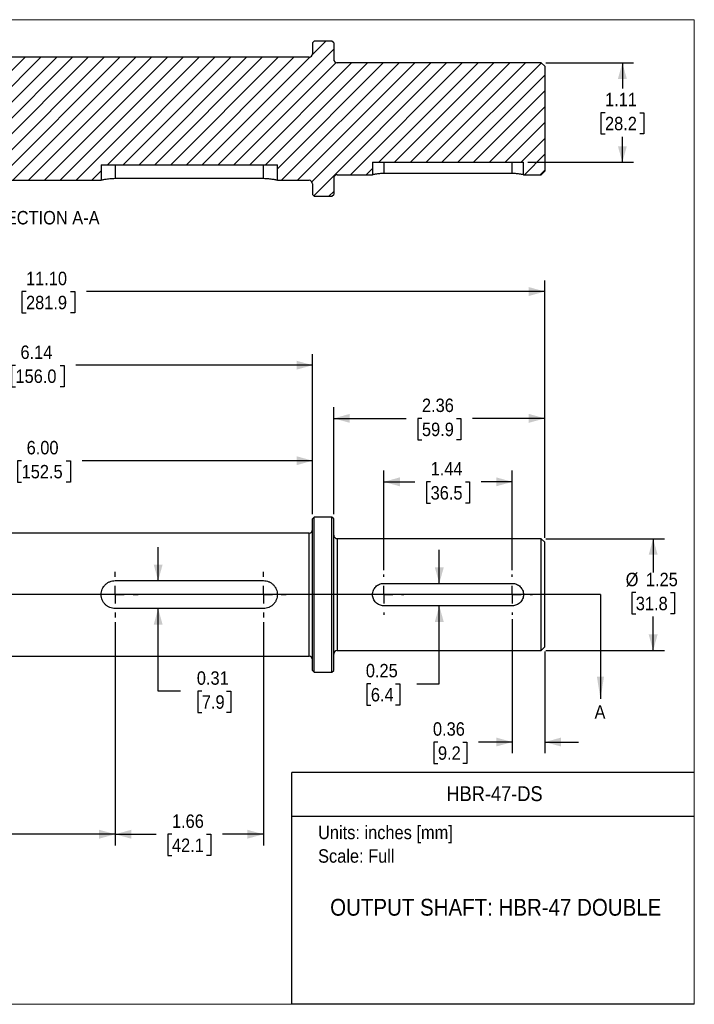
# Model space of a CAD drawing. Header units: inches. Extents: x 0 to 17, y 0 to 11.
# Tile 2 of 2: x 9.5 to 17, y 0 to 11. Entities that reach past the tile are written whole.
import ezdxf
from ezdxf.enums import TextEntityAlignment as Align

# ---------------------------------------------------------------- set-up
doc = ezdxf.new("R2010")
doc.units = ezdxf.units.IN
doc.header["$MEASUREMENT"] = 0
doc.linetypes.add('SLD-Center', pattern=[0.75, 0.6, -0.05, 0.05, -0.05])
doc.linetypes.add('SLD-Solid', pattern=[0])
for name, color, linetype in [('CENTER', 40, 'SLD-Center'), ('HATCH', 6, 'SLD-Solid'), ('SLD-DEFPOINTS', 7, 'Continuous')]:
    doc.layers.add(name, color=color, linetype=linetype)
doc.layers.add('DIMENSIONS', color=140, linetype='SLD-Solid', lineweight=25)
doc.layers.add('TEXT', color=140, linetype='SLD-Solid', lineweight=25)
doc.styles.add('SLDTEXTSTYLE0', font='GOTHIC.TTF', dxfattribs={"width": 0.913})
doc.dimstyles.new('SLDDIMSTYLE0', dxfattribs={"dimtxt": 0.15, "dimasz": 0.18, "dimexe": 0, "dimexo": 0.0625, "dimgap": 0.0375, "dimtad": 0, "dimtih": 1, "dimtoh": 1, "dimrnd": 1e-09, "dimzin": 12, "dimdsep": 46, "dimtxsty": 'SLDTEXTSTYLE0', "dimsah": 1, "dimcen": 0.09, "dimadec": 0, "dimazin": 3, "dimtfac": 1, "dimtofl": 0, "dimtmove": 0, "dimatfit": 3, "dimfxl": 0, "dimfrac": 2, "dimtolj": 1, "dimtzin": 12, "dimarcsym": 0})
doc.dimstyles.new('SLDDIMSTYLE1', dxfattribs={"dimtxt": 0.15, "dimasz": 0.18, "dimexe": 0, "dimexo": 0.0625, "dimgap": 0.0375, "dimtad": 0, "dimtih": 1, "dimtoh": 1, "dimrnd": 1e-09, "dimdsep": 46, "dimtxsty": 'SLDTEXTSTYLE0', "dimsah": 1, "dimcen": 0.09, "dimadec": 0, "dimazin": 2, "dimtfac": 1, "dimtmove": 0, "dimatfit": 0, "dimfxl": 0, "dimfrac": 2, "dimtolj": 1, "dimtzin": 12, "dimarcsym": 0})
doc.dimstyles.new('SLDDIMSTYLE2', dxfattribs={"dimtxt": 0.15, "dimasz": 0.18, "dimexe": 0, "dimexo": 0.0625, "dimgap": 0.0375, "dimtad": 0, "dimtih": 1, "dimtoh": 1, "dimrnd": 1e-09, "dimzin": 4, "dimdsep": 46, "dimtxsty": 'SLDTEXTSTYLE0', "dimsah": 1, "dimcen": 0.09, "dimadec": 0, "dimazin": 1, "dimtfac": 1, "dimtofl": 0, "dimtmove": 0, "dimatfit": 3, "dimfxl": 0, "dimfrac": 2, "dimtolj": 1, "dimtzin": 12, "dimarcsym": 0})

# ---------------------------------------------------------------- blocks, each defined once
blk = doc.blocks.new('Block2')
at = {"color": 7, "linetype": 'SLD-Solid', "lineweight": 18}
for p, q in [((17, 11), (0, 11)), ((0, 0), (0, 11)), ((17, 0), (17, 11)), ((17, 0), (0, 0))]:
    blk.add_line(p, q, dxfattribs=at)
blk = doc.blocks.new('Block1')
at = {"color": 140, "linetype": 'SLD-Solid', "lineweight": 18}
blk.add_line((17, 0), (17, 2.589), dxfattribs=at)
at = {"layer": 'TEXT'}
for p, q in [((17, 2.589), (12.5, 2.589)), ((12.5, 0), (12.5, 2.589)), ((12.5, 2.102), (17, 2.102)), ((17, 0), (12.5, 0))]:
    blk.add_line(p, q, dxfattribs=at)
at = {"layer": 'TEXT', "char_height": 0.15, "attachment_point": 1, "style": 'SLDTEXTSTYLE0'}
for s, insert in [('Units: inches [mm]', (12.795, 1.995)), ('Scale: Full', (12.795, 1.732))]:
    blk.add_mtext(s, dxfattribs=dict(at, insert=insert))
at = {"layer": 'TEXT', "color": 140, "style": 'SLDTEXTSTYLE0', "width": 0.913}
for tag, height, p in [('AUTOATTR0', 0.167, (14.23, 2.22)), ('AUTOATTR1', 0.188, (12.93, 0.934))]:
    blk.add_attdef(tag, text='', height=height, dxfattribs=at).set_placement(p, align=Align.BOTTOM_LEFT)
blk = doc.blocks.new('_D_2')
at = {"layer": 'DIMENSIONS'}
for p, q in [((15.34, 5.202), (16.665, 5.202)), ((16.54, 5.202), (16.54, 4.824)), ((16.346, 4.599), (16.3, 4.599)), ((16.3, 4.599), (16.3, 4.361)), ((16.734, 4.599), (16.78, 4.599)), ((16.78, 4.599), (16.78, 4.361)), ((16.3, 4.361), (16.346, 4.361)), ((16.54, 3.952), (16.54, 4.331)), ((16.78, 4.361), (16.734, 4.361)), ((15.34, 3.952), (16.665, 3.952))]:
    blk.add_line(p, q, dxfattribs=at)
for points in [[(16.54, 5.202), (16.49, 5.022), (16.59, 5.022)], [(16.54, 3.952), (16.59, 4.132), (16.49, 4.132)]]:
    blk.add_solid(points, dxfattribs=at)
at = {"layer": 'DIMENSIONS', "char_height": 0.15, "attachment_point": 1, "style": 'SLDTEXTSTYLE0'}
for s, insert in [('%%c', (16.233, 4.821)), ('1.25', (16.459, 4.821)), ('31.8', (16.346, 4.553))]:
    blk.add_mtext(s, dxfattribs=dict(at, insert=insert))
blk = doc.blocks.new('_D_3')
at = {"layer": 'DIMENSIONS'}
for p, q in [((14.15, 4.702), (14.15, 5.077)), ((14.15, 3.582), (14.15, 4.452)), ((13.385, 3.581), (13.339, 3.581)), ((13.339, 3.581), (13.339, 3.342)), ((13.662, 3.581), (13.707, 3.581)), ((13.707, 3.581), (13.707, 3.342)), ((13.9, 3.582), (14.15, 3.582)), ((13.339, 3.342), (13.385, 3.342)), ((13.707, 3.342), (13.662, 3.342))]:
    blk.add_line(p, q, dxfattribs=at)
for points in [[(14.15, 4.702), (14.2, 4.882), (14.1, 4.882)], [(14.15, 4.452), (14.1, 4.272), (14.2, 4.272)]]:
    blk.add_solid(points, dxfattribs=at)
at = {"layer": 'DIMENSIONS', "char_height": 0.15, "attachment_point": 1, "style": 'SLDTEXTSTYLE0'}
for s, insert in [('0.25', (13.329, 3.803)), ('6.4', (13.385, 3.534))]:
    blk.add_mtext(s, dxfattribs=dict(at, insert=insert))
blk = doc.blocks.new('_D_4')
at = {"layer": 'DIMENSIONS'}
for p, q in [((11.008, 4.733), (11.008, 5.108)), ((11.008, 3.5), (11.008, 4.421)), ((11.258, 3.5), (11.008, 3.5)), ((11.496, 3.498), (11.45, 3.498)), ((11.45, 3.498), (11.45, 3.26)), ((11.773, 3.498), (11.819, 3.498)), ((11.819, 3.498), (11.819, 3.26)), ((11.45, 3.26), (11.496, 3.26)), ((11.819, 3.26), (11.773, 3.26))]:
    blk.add_line(p, q, dxfattribs=at)
for points in [[(11.008, 4.733), (11.058, 4.913), (10.958, 4.913)], [(11.008, 4.421), (10.958, 4.241), (11.058, 4.241)]]:
    blk.add_solid(points, dxfattribs=at)
at = {"layer": 'DIMENSIONS', "char_height": 0.15, "attachment_point": 1, "style": 'SLDTEXTSTYLE0'}
for s, insert in [('0.31', (11.44, 3.72)), ('7.9', (11.496, 3.452))]:
    blk.add_mtext(s, dxfattribs=dict(at, insert=insert))
blk = doc.blocks.new('_D_9')
at = {"layer": 'DIMENSIONS'}
for p, q in [((10.528, 4.271), (10.528, 1.775)), ((4.232, 3.942), (4.232, 1.775)), ((4.232, 1.9), (6.953, 1.9)), ((7.13, 1.899), (7.085, 1.899)), ((7.085, 1.899), (7.085, 1.661)), ((7.629, 1.899), (7.675, 1.899)), ((7.675, 1.899), (7.675, 1.661)), ((10.528, 1.9), (7.806, 1.9)), ((7.085, 1.661), (7.13, 1.661)), ((7.675, 1.661), (7.629, 1.661))]:
    blk.add_line(p, q, dxfattribs=at)
for points in [[(4.232, 1.9), (4.412, 1.85), (4.412, 1.95)], [(10.528, 1.9), (10.348, 1.95), (10.348, 1.85)]]:
    blk.add_solid(points, dxfattribs=at)
at = {"layer": 'DIMENSIONS', "char_height": 0.15, "attachment_point": 1, "style": 'SLDTEXTSTYLE0'}
for s, insert in [('6.30', (7.186, 2.121)), ('159.9', (7.13, 1.852))]:
    blk.add_mtext(s, dxfattribs=dict(at, insert=insert))
blk = doc.blocks.new('_D_10')
at = {"layer": 'DIMENSIONS'}
for p, q in [((10.528, 4.271), (10.528, 1.775)), ((12.184, 4.271), (12.184, 1.775)), ((10.528, 1.9), (10.984, 1.9)), ((11.162, 1.899), (11.116, 1.899)), ((11.116, 1.899), (11.116, 1.661)), ((11.55, 1.899), (11.595, 1.899)), ((11.595, 1.899), (11.595, 1.661)), ((12.184, 1.9), (11.727, 1.9)), ((11.116, 1.661), (11.162, 1.661)), ((11.595, 1.661), (11.55, 1.661))]:
    blk.add_line(p, q, dxfattribs=at)
for points in [[(10.528, 1.9), (10.708, 1.85), (10.708, 1.95)], [(12.184, 1.9), (12.004, 1.95), (12.004, 1.85)]]:
    blk.add_solid(points, dxfattribs=at)
at = {"layer": 'DIMENSIONS', "char_height": 0.15, "attachment_point": 1, "style": 'SLDTEXTSTYLE0'}
for s, insert in [('1.66', (11.162, 2.121)), ('42.1', (11.162, 1.852))]:
    blk.add_mtext(s, dxfattribs=dict(at, insert=insert))
blk = doc.blocks.new('_D_11')
at = {"layer": 'DIMENSIONS'}
for p, q in [((14.966, 4.302), (14.966, 2.805)), ((15.33, 3.942), (15.33, 2.805)), ((14.135, 2.929), (14.089, 2.929)), ((14.089, 2.929), (14.089, 2.691)), ((14.412, 2.929), (14.458, 2.929)), ((14.458, 2.929), (14.458, 2.691)), ((14.966, 2.93), (14.589, 2.93)), ((15.33, 2.93), (15.705, 2.93)), ((14.089, 2.691), (14.135, 2.691)), ((14.458, 2.691), (14.412, 2.691))]:
    blk.add_line(p, q, dxfattribs=at)
for points in [[(14.966, 2.93), (14.786, 2.98), (14.786, 2.88)], [(15.33, 2.93), (15.51, 2.88), (15.51, 2.98)]]:
    blk.add_solid(points, dxfattribs=at)
at = {"layer": 'DIMENSIONS', "char_height": 0.15, "attachment_point": 1, "style": 'SLDTEXTSTYLE0'}
for s, insert in [('0.36', (14.079, 3.151)), ('9.2', (14.135, 2.882))]:
    blk.add_mtext(s, dxfattribs=dict(at, insert=insert))
blk = doc.blocks.new('_D_12')
at = {"layer": 'DIMENSIONS'}
for p, q in [((12.97, 5.474), (12.97, 6.671)), ((15.33, 5.213), (15.33, 6.671)), ((12.97, 6.546), (13.779, 6.546)), ((13.956, 6.545), (13.91, 6.545)), ((13.91, 6.545), (13.91, 6.306)), ((14.344, 6.545), (14.389, 6.545)), ((14.389, 6.545), (14.389, 6.306)), ((15.33, 6.546), (14.521, 6.546)), ((13.91, 6.306), (13.956, 6.306)), ((14.389, 6.306), (14.344, 6.306))]:
    blk.add_line(p, q, dxfattribs=at)
for points in [[(12.97, 6.546), (13.15, 6.496), (13.15, 6.596)], [(15.33, 6.546), (15.15, 6.596), (15.15, 6.496)]]:
    blk.add_solid(points, dxfattribs=at)
at = {"layer": 'DIMENSIONS', "char_height": 0.15, "attachment_point": 1, "style": 'SLDTEXTSTYLE0'}
for s, insert in [('2.36', (13.956, 6.767)), ('59.9', (13.956, 6.498))]:
    blk.add_mtext(s, dxfattribs=dict(at, insert=insert))
blk = doc.blocks.new('_D_14')
at = {"layer": 'DIMENSIONS'}
for p, q in [((6.73, 5.315), (6.73, 6.198)), ((12.734, 5.474), (12.734, 6.198)), ((6.73, 6.073), (9.305, 6.073)), ((9.482, 6.072), (9.437, 6.072)), ((9.437, 6.072), (9.437, 5.834)), ((9.981, 6.072), (10.027, 6.072)), ((10.027, 6.072), (10.027, 5.834)), ((12.734, 6.073), (10.158, 6.073)), ((9.437, 5.834), (9.482, 5.834)), ((10.027, 5.834), (9.981, 5.834))]:
    blk.add_line(p, q, dxfattribs=at)
for points in [[(6.73, 6.073), (6.91, 6.023), (6.91, 6.123)], [(12.734, 6.073), (12.554, 6.123), (12.554, 6.023)]]:
    blk.add_solid(points, dxfattribs=at)
at = {"layer": 'DIMENSIONS', "char_height": 0.15, "attachment_point": 1, "style": 'SLDTEXTSTYLE0'}
for s, insert in [('6.00', (9.538, 6.294)), ('152.5', (9.482, 6.026))]:
    blk.add_mtext(s, dxfattribs=dict(at, insert=insert))
blk = doc.blocks.new('_D_15')
at = {"layer": 'DIMENSIONS'}
for p, q in [((6.592, 5.315), (6.592, 7.265)), ((12.734, 5.474), (12.734, 7.265)), ((6.592, 7.14), (9.236, 7.14)), ((9.413, 7.138), (9.368, 7.138)), ((9.368, 7.138), (9.368, 6.9)), ((9.912, 7.138), (9.958, 7.138)), ((9.958, 7.138), (9.958, 6.9)), ((12.734, 7.14), (10.089, 7.14)), ((9.368, 6.9), (9.413, 6.9)), ((9.958, 6.9), (9.912, 6.9))]:
    blk.add_line(p, q, dxfattribs=at)
for points in [[(6.592, 7.14), (6.772, 7.09), (6.772, 7.19)], [(12.734, 7.14), (12.554, 7.19), (12.554, 7.09)]]:
    blk.add_solid(points, dxfattribs=at)
at = {"layer": 'DIMENSIONS', "char_height": 0.15, "attachment_point": 1, "style": 'SLDTEXTSTYLE0'}
for s, insert in [('6.14', (9.469, 7.36)), ('156.0', (9.413, 7.092))]:
    blk.add_mtext(s, dxfattribs=dict(at, insert=insert))
blk = doc.blocks.new('_D_17')
at = {"layer": 'DIMENSIONS'}
for p, q in [((4.232, 5.213), (4.232, 8.088)), ((15.33, 5.213), (15.33, 8.088)), ((4.232, 7.963), (9.354, 7.963)), ((9.531, 7.962), (9.486, 7.962)), ((9.486, 7.962), (9.486, 7.724)), ((10.03, 7.962), (10.076, 7.962)), ((10.076, 7.962), (10.076, 7.724)), ((15.33, 7.963), (10.207, 7.963)), ((9.486, 7.724), (9.531, 7.724)), ((10.076, 7.724), (10.03, 7.724))]:
    blk.add_line(p, q, dxfattribs=at)
for points in [[(4.232, 7.963), (4.412, 7.913), (4.412, 8.013)], [(15.33, 7.963), (15.15, 8.013), (15.15, 7.913)]]:
    blk.add_solid(points, dxfattribs=at)
at = {"layer": 'DIMENSIONS', "char_height": 0.15, "attachment_point": 1, "style": 'SLDTEXTSTYLE0'}
for s, insert in [('11.10', (9.531, 8.184)), ('281.9', (9.531, 7.915))]:
    blk.add_mtext(s, dxfattribs=dict(at, insert=insert))
blk = doc.blocks.new('_D_18')
at = {"layer": 'DIMENSIONS'}
for p, q in [((13.529, 4.852), (13.529, 5.962)), ((14.966, 4.852), (14.966, 5.962)), ((13.529, 5.837), (13.876, 5.837)), ((14.053, 5.836), (14.008, 5.836)), ((14.008, 5.836), (14.008, 5.598)), ((14.441, 5.836), (14.487, 5.836)), ((14.487, 5.836), (14.487, 5.598)), ((14.966, 5.837), (14.619, 5.837)), ((14.008, 5.598), (14.053, 5.598)), ((14.487, 5.598), (14.441, 5.598))]:
    blk.add_line(p, q, dxfattribs=at)
for points in [[(13.529, 5.837), (13.709, 5.787), (13.709, 5.887)], [(14.966, 5.837), (14.786, 5.887), (14.786, 5.787)]]:
    blk.add_solid(points, dxfattribs=at)
at = {"layer": 'DIMENSIONS', "char_height": 0.15, "attachment_point": 1, "style": 'SLDTEXTSTYLE0'}
for s, insert in [('1.44', (14.053, 6.058)), ('36.5', (14.053, 5.789))]:
    blk.add_mtext(s, dxfattribs=dict(at, insert=insert))
blk = doc.blocks.new('SW_CENTERMARKSYMBOL_4')
at = {"layer": 'CENTER', "color": 0}
for p, q in [((0, 0.2), (0, 0.25625)), ((-0.2, 0), (-0.25625, 0)), ((0, 0), (-0.1, 0)), ((0, 0), (0, 0.1)), ((0, 0), (0, -0.1)), ((0, 0), (0.1, 0)), ((0.2, 0), (0.25625, 0)), ((0, -0.2), (0, -0.25625))]:
    blk.add_line(p, q, dxfattribs=at)
blk = doc.blocks.new('SW_CENTERMARKSYMBOL_5')
at = {"layer": 'CENTER', "color": 0}
for p, q in [((0, 0.2), (0, 0.25625)), ((-0.2, 0), (-0.25625, 0)), ((0, 0), (-0.1, 0)), ((0, 0), (0, 0.1)), ((0, 0), (0, -0.1)), ((0, 0), (0.1, 0)), ((0.2, 0), (0.25625, 0)), ((0, -0.2), (0, -0.25625))]:
    blk.add_line(p, q, dxfattribs=at)
blk = doc.blocks.new('SW_CENTERMARKSYMBOL_6')
at = {"layer": 'CENTER', "color": 0}
for p, q in [((0, 0.2), (0, 0.225)), ((-0.2, 0), (-0.225, 0)), ((0, 0), (-0.1, 0)), ((0, 0), (0, 0.1)), ((0, 0), (0, -0.1)), ((0, 0), (0.1, 0)), ((0.2, 0), (0.225, 0)), ((0, -0.2), (0, -0.225))]:
    blk.add_line(p, q, dxfattribs=at)
blk = doc.blocks.new('SW_CENTERMARKSYMBOL_7')
at = {"layer": 'CENTER', "color": 0}
for p, q in [((0, 0.2), (0, 0.225)), ((-0.2, 0), (-0.225, 0)), ((0, 0), (-0.1, 0)), ((0, 0), (0, 0.1)), ((0, 0), (0, -0.1)), ((0, 0), (0.1, 0)), ((0.2, 0), (0.225, 0)), ((0, -0.2), (0, -0.225))]:
    blk.add_line(p, q, dxfattribs=at)
blk = doc.blocks.new('_D_21')
at = {"layer": 'DIMENSIONS'}
for p, q in [((15.34, 10.518), (16.321, 10.518)), ((16.196, 10.518), (16.196, 10.232)), ((16.002, 9.961), (15.956, 9.961)), ((15.956, 9.961), (15.956, 9.723)), ((16.39, 9.961), (16.436, 9.961)), ((16.436, 9.961), (16.436, 9.723)), ((15.956, 9.723), (16.002, 9.723)), ((16.196, 9.407), (16.196, 9.693)), ((16.436, 9.723), (16.39, 9.723)), ((15.141, 9.407), (16.321, 9.407))]:
    blk.add_line(p, q, dxfattribs=at)
for points in [[(16.196, 10.518), (16.146, 10.338), (16.246, 10.338)], [(16.196, 9.407), (16.246, 9.587), (16.146, 9.587)]]:
    blk.add_solid(points, dxfattribs=at)
at = {"layer": 'DIMENSIONS', "char_height": 0.15, "attachment_point": 1, "style": 'SLDTEXTSTYLE0'}
for s, insert in [('1.11', (16.002, 10.183)), ('28.2', (16.002, 9.915))]:
    blk.add_mtext(s, dxfattribs=dict(at, insert=insert))

msp = doc.modelspace()

# ---------------------------------------------------------------- hatches: boundary and pattern name
at = {"layer": 'HATCH'}
h = msp.add_hatch(dxfattribs=at)
h.set_pattern_fill('ANSI31', color=256, style=0)
edge = h.paths.add_edge_path(flags=0)
edge.add_line((10.371, 9.206), (10.371, 9.38))
edge.add_line((10.371, 9.38), (12.34, 9.38))
edge.add_line((12.34, 9.38), (12.34, 9.206))
edge.add_line((12.34, 9.206), (12.694, 9.206))
edge.add_arc((12.694, 9.166), 0.0394, 0, 90, ccw=False)
edge.add_line((12.734, 9.166), (12.734, 9.047))
edge.add_line((12.734, 9.047), (12.753, 9.027))
edge.add_line((12.753, 9.027), (12.95, 9.027))
edge.add_line((12.95, 9.027), (12.97, 9.047))
edge.add_line((12.97, 9.047), (12.97, 9.229))
edge.add_arc((13.009, 9.229), 0.0394, 90, 180, ccw=False)
edge.add_line((13.009, 9.268), (13.404, 9.268))
edge.add_line((13.404, 9.268), (13.404, 9.407))
edge.add_line((13.404, 9.407), (15.091, 9.407))
edge.add_line((15.091, 9.407), (15.091, 9.268))
edge.add_line((15.091, 9.268), (15.29, 9.268))
edge.add_line((15.29, 9.268), (15.33, 9.308))
edge.add_line((15.33, 9.308), (15.33, 10.479))
edge.add_line((15.33, 10.479), (15.29, 10.518))
edge.add_line((15.29, 10.518), (13.009, 10.518))
edge.add_arc((13.009, 10.558), 0.0394, 180, 270, ccw=False)
edge.add_line((12.97, 10.558), (12.97, 10.74))
edge.add_line((12.97, 10.74), (12.95, 10.759))
edge.add_line((12.95, 10.759), (12.753, 10.759))
edge.add_line((12.753, 10.759), (12.734, 10.74))
edge.add_line((12.734, 10.74), (12.734, 10.62))
edge.add_arc((12.694, 10.62), 0.0394, 270, 360, ccw=False)
edge.add_line((12.694, 10.581), (6.73, 10.581))
edge.add_line((6.73, 10.581), (6.73, 10.549))
edge.add_line((6.73, 10.549), (6.661, 10.549))
edge.add_line((6.661, 10.549), (6.661, 10.581))
edge.add_line((6.661, 10.581), (6.592, 10.581))
edge.add_line((6.592, 10.581), (6.592, 10.518))
edge.add_line((6.592, 10.518), (4.271, 10.518))
edge.add_line((4.271, 10.518), (4.232, 10.479))
edge.add_line((4.232, 10.479), (4.232, 9.308))
edge.add_line((4.232, 9.308), (4.271, 9.268))
edge.add_line((4.271, 9.268), (4.471, 9.268))
edge.add_line((4.471, 9.268), (4.471, 9.407))
edge.add_line((4.471, 9.407), (6.158, 9.407))
edge.add_line((6.158, 9.407), (6.158, 9.268))
edge.add_line((6.158, 9.268), (6.592, 9.268))
edge.add_line((6.592, 9.268), (6.592, 9.206))
edge.add_line((6.592, 9.206), (6.661, 9.206))
edge.add_line((6.661, 9.206), (6.661, 9.238))
edge.add_line((6.661, 9.238), (6.73, 9.238))
edge.add_line((6.73, 9.238), (6.73, 9.206))
edge.add_line((6.73, 9.206), (7.222, 9.206))
edge.add_line((7.222, 9.206), (7.222, 9.38))
edge.add_line((7.222, 9.38), (9.19, 9.38))
edge.add_line((9.19, 9.38), (9.19, 9.206))
edge.add_line((9.19, 9.206), (10.371, 9.206))

# ---------------------------------------------------------------- linework, layer by layer
for p, q in [((12.753, 10.759), (12.734, 10.74)), ((12.734, 10.74), (12.734, 10.62)), ((12.95, 10.759), (12.753, 10.759)), ((12.97, 10.74), (12.95, 10.759)), ((12.97, 10.74), (12.97, 10.558)), ((12.694, 10.581), (6.73, 10.581)), ((15.29, 10.518), (13.009, 10.518)), ((15.33, 10.479), (15.29, 10.518)), ((15.33, 10.479), (15.33, 9.308)), ((10.371, 9.38), (10.371, 9.206)), ((10.371, 9.38), (12.34, 9.38)), ((10.528, 9.38), (10.528, 9.224)), ((12.184, 9.224), (12.184, 9.38)), ((12.34, 9.206), (12.34, 9.38)), ((13.404, 9.407), (13.404, 9.268)), ((13.404, 9.407), (15.091, 9.407)), ((13.529, 9.407), (13.529, 9.281)), ((14.966, 9.281), (14.966, 9.407)), ((15.091, 9.268), (15.091, 9.407)), ((13.009, 9.268), (13.404, 9.268)), ((14.966, 9.281), (13.529, 9.281)), ((15.091, 9.268), (15.29, 9.268)), ((15.29, 9.268), (15.33, 9.308)), ((9.19, 9.206), (10.371, 9.206)), ((12.184, 9.224), (10.528, 9.224)), ((12.34, 9.206), (12.694, 9.206)), ((12.734, 9.166), (12.734, 9.047)), ((12.97, 9.229), (12.97, 9.047)), ((12.734, 9.047), (12.753, 9.027)), ((12.753, 9.027), (12.95, 9.027)), ((12.95, 9.027), (12.97, 9.047)), ((12.753, 5.443), (12.734, 5.424)), ((12.734, 3.731), (12.734, 5.424)), ((12.95, 5.443), (12.753, 5.443)), ((12.753, 3.711), (12.753, 5.443)), ((12.97, 5.424), (12.95, 5.443)), ((12.95, 4.577), (12.95, 5.443)), ((12.97, 4.577), (12.97, 5.424)), ((12.694, 5.265), (6.73, 5.265)), ((12.694, 4.577), (12.694, 5.265)), ((15.29, 5.202), (13.009, 5.202)), ((13.009, 5.202), (13.009, 4.577)), ((15.33, 5.163), (15.29, 5.202)), ((15.29, 4.577), (15.29, 5.202)), ((15.33, 4.577), (15.33, 5.163)), ((10.528, 4.733), (12.184, 4.733)), ((13.529, 4.702), (14.966, 4.702)), ((12.694, 3.89), (12.694, 4.577)), ((12.95, 3.711), (12.95, 4.577)), ((12.97, 3.731), (12.97, 4.577)), ((13.009, 4.577), (13.009, 3.952)), ((15.29, 3.952), (15.29, 4.577)), ((15.33, 3.992), (15.33, 4.577)), ((12.184, 4.421), (10.528, 4.421)), ((14.966, 4.452), (13.529, 4.452)), ((15.29, 3.952), (15.33, 3.992)), ((6.73, 3.89), (12.694, 3.89)), ((13.009, 3.952), (15.29, 3.952)), ((12.734, 3.731), (12.753, 3.711)), ((12.753, 3.711), (12.95, 3.711)), ((12.95, 3.711), (12.97, 3.731))]:
    msp.add_line(p, q)
for centre, start, end in [((12.694, 10.62), 270, 0), ((13.009, 10.558), 180, 270), ((13.009, 9.229), 90, 180), ((12.694, 9.166), 0, 90), ((12.694, 5.304), 270, 0), ((13.009, 5.242), 180, 270), ((12.694, 3.85), 0, 90), ((13.009, 3.913), 90, 180)]:
    msp.add_arc(centre, 0.0394, start, end)
for points, knots in [([(13.529, 9.281), (13.52, 9.281), (13.512, 9.281), (13.496, 9.28), (13.488, 9.28), (13.473, 9.278), (13.466, 9.278), (13.452, 9.276), (13.446, 9.275), (13.434, 9.274), (13.429, 9.273), (13.42, 9.271), (13.416, 9.271), (13.41, 9.27), (13.408, 9.269), (13.404, 9.268), (13.404, 9.268), (13.404, 9.268)], [0, 0, 0, 0, 0.125, 0.125, 0.25, 0.25, 0.375, 0.375, 0.5, 0.5, 0.625, 0.625, 0.75, 0.75, 0.875, 0.875, 1, 1, 1, 1]), ([(15.091, 9.268), (15.091, 9.268), (15.09, 9.268), (15.087, 9.269), (15.085, 9.27), (15.078, 9.271), (15.075, 9.271), (15.065, 9.273), (15.06, 9.274), (15.049, 9.275), (15.042, 9.276), (15.029, 9.278), (15.022, 9.278), (15.007, 9.28), (14.999, 9.28), (14.983, 9.281), (14.974, 9.281), (14.966, 9.281)], [0, 0, 0, 0, 0.125, 0.125, 0.25, 0.25, 0.375, 0.375, 0.5, 0.5, 0.625, 0.625, 0.75, 0.75, 0.875, 0.875, 1, 1, 1, 1]), ([(10.528, 9.224), (10.517, 9.224), (10.507, 9.224), (10.487, 9.223), (10.477, 9.222), (10.458, 9.22), (10.449, 9.219), (10.432, 9.217), (10.424, 9.216), (10.41, 9.214), (10.404, 9.212), (10.392, 9.21), (10.387, 9.209), (10.379, 9.208), (10.376, 9.207), (10.372, 9.206), (10.371, 9.206), (10.371, 9.206)], [0, 0, 0, 0, 0.125, 0.125, 0.25, 0.25, 0.375, 0.375, 0.5, 0.5, 0.625, 0.625, 0.75, 0.75, 0.875, 0.875, 1, 1, 1, 1]), ([(12.34, 9.206), (12.34, 9.206), (12.339, 9.206), (12.335, 9.207), (12.332, 9.208), (12.324, 9.209), (12.319, 9.21), (12.308, 9.212), (12.301, 9.214), (12.287, 9.216), (12.279, 9.217), (12.262, 9.219), (12.253, 9.22), (12.234, 9.222), (12.224, 9.223), (12.204, 9.224), (12.194, 9.224), (12.184, 9.224)], [0, 0, 0, 0, 0.125, 0.125, 0.25, 0.25, 0.375, 0.375, 0.5, 0.5, 0.625, 0.625, 0.75, 0.75, 0.875, 0.875, 1, 1, 1, 1]), ([(10.528, 4.421), (10.517, 4.421), (10.507, 4.422), (10.487, 4.426), (10.477, 4.429), (10.458, 4.437), (10.449, 4.442), (10.432, 4.453), (10.424, 4.46), (10.41, 4.474), (10.404, 4.482), (10.392, 4.499), (10.387, 4.508), (10.379, 4.527), (10.376, 4.536), (10.372, 4.557), (10.371, 4.567), (10.371, 4.588), (10.372, 4.598), (10.376, 4.618), (10.379, 4.628), (10.387, 4.647), (10.392, 4.656), (10.403, 4.672), (10.41, 4.681), (10.424, 4.695), (10.432, 4.701), (10.449, 4.713), (10.458, 4.718), (10.477, 4.725), (10.487, 4.728), (10.507, 4.732), (10.517, 4.733), (10.528, 4.733)], [0, 0, 0, 0, 0.0625, 0.0625, 0.125, 0.125, 0.1875, 0.1875, 0.25, 0.25, 0.3125, 0.3125, 0.375, 0.375, 0.4375, 0.4375, 0.5, 0.5, 0.5625, 0.5625, 0.625, 0.625, 0.6875, 0.6875, 0.75, 0.75, 0.8125, 0.8125, 0.875, 0.875, 0.9375, 0.9375, 1, 1, 1, 1]), ([(12.184, 4.733), (12.194, 4.733), (12.204, 4.732), (12.224, 4.728), (12.234, 4.725), (12.253, 4.718), (12.262, 4.713), (12.279, 4.701), (12.287, 4.695), (12.301, 4.681), (12.308, 4.673), (12.319, 4.656), (12.324, 4.647), (12.332, 4.628), (12.335, 4.618), (12.339, 4.598), (12.34, 4.588), (12.34, 4.567), (12.339, 4.557), (12.335, 4.537), (12.332, 4.527), (12.324, 4.508), (12.319, 4.499), (12.308, 4.482), (12.301, 4.474), (12.287, 4.46), (12.279, 4.453), (12.262, 4.442), (12.253, 4.437), (12.234, 4.429), (12.224, 4.426), (12.204, 4.422), (12.194, 4.421), (12.184, 4.421)], [0, 0, 0, 0, 0.0625, 0.0625, 0.125, 0.125, 0.1875, 0.1875, 0.25, 0.25, 0.3125, 0.3125, 0.375, 0.375, 0.4375, 0.4375, 0.5, 0.5, 0.5625, 0.5625, 0.625, 0.625, 0.6875, 0.6875, 0.75, 0.75, 0.8125, 0.8125, 0.875, 0.875, 0.9375, 0.9375, 1, 1, 1, 1]), ([(13.529, 4.452), (13.52, 4.452), (13.512, 4.453), (13.496, 4.456), (13.488, 4.459), (13.473, 4.465), (13.466, 4.469), (13.452, 4.478), (13.446, 4.483), (13.434, 4.495), (13.429, 4.501), (13.42, 4.514), (13.416, 4.522), (13.41, 4.537), (13.408, 4.545), (13.404, 4.561), (13.404, 4.569), (13.404, 4.585), (13.404, 4.594), (13.408, 4.61), (13.41, 4.618), (13.416, 4.633), (13.42, 4.64), (13.429, 4.653), (13.434, 4.66), (13.446, 4.671), (13.452, 4.676), (13.466, 4.686), (13.473, 4.69), (13.488, 4.696), (13.496, 4.698), (13.512, 4.701), (13.52, 4.702), (13.529, 4.702)], [0, 0, 0, 0, 0.0625, 0.0625, 0.125, 0.125, 0.1875, 0.1875, 0.25, 0.25, 0.3125, 0.3125, 0.375, 0.375, 0.4375, 0.4375, 0.5, 0.5, 0.5625, 0.5625, 0.625, 0.625, 0.6875, 0.6875, 0.75, 0.75, 0.8125, 0.8125, 0.875, 0.875, 0.9375, 0.9375, 1, 1, 1, 1]), ([(14.966, 4.702), (14.974, 4.702), (14.982, 4.701), (14.998, 4.698), (15.006, 4.696), (15.022, 4.69), (15.029, 4.686), (15.042, 4.677), (15.049, 4.671), (15.06, 4.66), (15.065, 4.654), (15.074, 4.64), (15.078, 4.633), (15.085, 4.618), (15.087, 4.61), (15.09, 4.594), (15.091, 4.585), (15.091, 4.569), (15.09, 4.561), (15.087, 4.545), (15.085, 4.537), (15.078, 4.522), (15.075, 4.515), (15.065, 4.501), (15.06, 4.495), (15.049, 4.483), (15.042, 4.478), (15.029, 4.469), (15.022, 4.465), (15.007, 4.459), (14.999, 4.456), (14.983, 4.453), (14.974, 4.452), (14.966, 4.452)], [0, 0, 0, 0, 0.0625, 0.0625, 0.125, 0.125, 0.1875, 0.1875, 0.25, 0.25, 0.3125, 0.3125, 0.375, 0.375, 0.4375, 0.4375, 0.5, 0.5, 0.5625, 0.5625, 0.625, 0.625, 0.6875, 0.6875, 0.75, 0.75, 0.8125, 0.8125, 0.875, 0.875, 0.9375, 0.9375, 1, 1, 1, 1])]:
    msp.add_open_spline(points, degree=3, knots=knots)
msp.add_line((15.951, 4.577), (3.628, 4.577), dxfattribs=at)
at = {"layer": 'HATCH', "linetype": 'SLD-Solid'}
msp.add_line((15.951, 4.577), (15.951, 3.412), dxfattribs=at)
at = {"layer": 'HATCH'}
msp.add_solid([(15.951, 3.412), (15.991, 3.662), (15.911, 3.662)], dxfattribs=at)

# ---------------------------------------------------------------- block references
at = {"layer": 'CENTER'}
for name, p in [('SW_CENTERMARKSYMBOL_4', (10.528, 4.577)), ('SW_CENTERMARKSYMBOL_5', (12.184, 4.577)), ('SW_CENTERMARKSYMBOL_6', (13.529, 4.577)), ('SW_CENTERMARKSYMBOL_7', (14.966, 4.577))]:
    msp.add_blockref(name, p, dxfattribs=at)
at = {"layer": 'SLD-DEFPOINTS'}
msp.add_blockref('Block2', (0, 0), dxfattribs=at)
ref = msp.add_blockref('Block1', (0, 0), dxfattribs=at)
ref.add_attrib('AUTOATTR0', 'HBR-47-DS', dxfattribs={"layer": 'TEXT', "height": 0.1667, "style": 'SLDTEXTSTYLE0', "width": 0.913}).set_placement((14.23, 2.22), align=Align.BOTTOM_LEFT)
ref.add_attrib('AUTOATTR1', 'OUTPUT SHAFT: HBR-47 DOUBLE', dxfattribs={"layer": 'TEXT', "height": 0.1875, "style": 'SLDTEXTSTYLE0', "width": 0.913}).set_placement((12.93, 0.934), align=Align.BOTTOM_LEFT)

# ---------------------------------------------------------------- texts
at = {"layer": 'HATCH', "insert": (15.885, 3.341), "char_height": 0.15, "attachment_point": 1, "style": 'SLDTEXTSTYLE0'}
msp.add_mtext('A', dxfattribs=at)
at = {"layer": 'TEXT', "insert": (9.768, 8.863), "char_height": 0.15, "attachment_point": 2, "style": 'SLDTEXTSTYLE0'}
msp.add_mtext('SECTION A-A', dxfattribs=at)

# ---------------------------------------------------------------- dimensions: what is measured, and where the dimension line sits
at = {"layer": 'DIMENSIONS'}
for base, p1, p2, dimstyle, picture, middle in [((16.196, 9.407), (15.29, 10.518), (15.091, 9.407), 'SLDDIMSTYLE0', '_D_21', (16.196, 9.962)), ((11.008, 4.421), (10.528, 4.733), (10.528, 4.421), 'SLDDIMSTYLE1', '_D_4', (11.008, 3.5)), ((14.15, 4.452), (13.529, 4.702), (13.529, 4.452), 'SLDDIMSTYLE1', '_D_3', (14.15, 3.582))]:
    dim = msp.add_linear_dim(base=base, p1=p1, p2=p2, angle=90, dimstyle=dimstyle, dxfattribs=at)
    dim.commit()
    dim.dimension.update_dxf_attribs({"geometry": picture, "text_midpoint": middle, "dimtype": 160})
for base, p1, p2, dimstyle, picture, middle in [((15.33, 7.963), (4.232, 5.163), (15.33, 5.163), 'SLDDIMSTYLE2', '_D_17', (9.781, 7.963)), ((6.592, 7.14), (12.734, 5.424), (6.592, 5.265), 'SLDDIMSTYLE0', '_D_15', (9.663, 7.14)), ((12.97, 6.546), (15.33, 5.163), (12.97, 5.424), 'SLDDIMSTYLE0', '_D_12', (14.15, 6.546)), ((12.734, 6.073), (6.73, 5.265), (12.734, 5.424), 'SLDDIMSTYLE2', '_D_14', (9.732, 6.073)), ((14.966, 5.837), (13.529, 4.802), (14.966, 4.802), 'SLDDIMSTYLE0', '_D_18', (14.247, 5.837)), ((4.232, 1.9), (10.528, 4.321), (4.232, 3.992), 'SLDDIMSTYLE2', '_D_9', (7.38, 1.9)), ((12.184, 1.9), (10.528, 4.321), (12.184, 4.321), 'SLDDIMSTYLE0', '_D_10', (11.356, 1.9)), ((14.966, 2.93), (15.33, 3.992), (14.966, 4.352), 'SLDDIMSTYLE1', '_D_11', (14.273, 2.93))]:
    dim = msp.add_linear_dim(base=base, p1=p1, p2=p2, dimstyle=dimstyle, dxfattribs=at)
    dim.commit()
    dim.dimension.update_dxf_attribs({"geometry": picture, "text_midpoint": middle, "dimtype": 160})
dim = msp.add_linear_dim(base=(16.54, 3.952), p1=(15.29, 5.202), p2=(15.29, 3.952), angle=90, text='%%c<>', dimstyle='SLDDIMSTYLE0', dxfattribs=at)
dim.commit()
dim.dimension.update_dxf_attribs({"geometry": '_D_2', "text_midpoint": (16.54, 4.577), "dimtype": 160})

doc.saveas('drawing.dxf')
